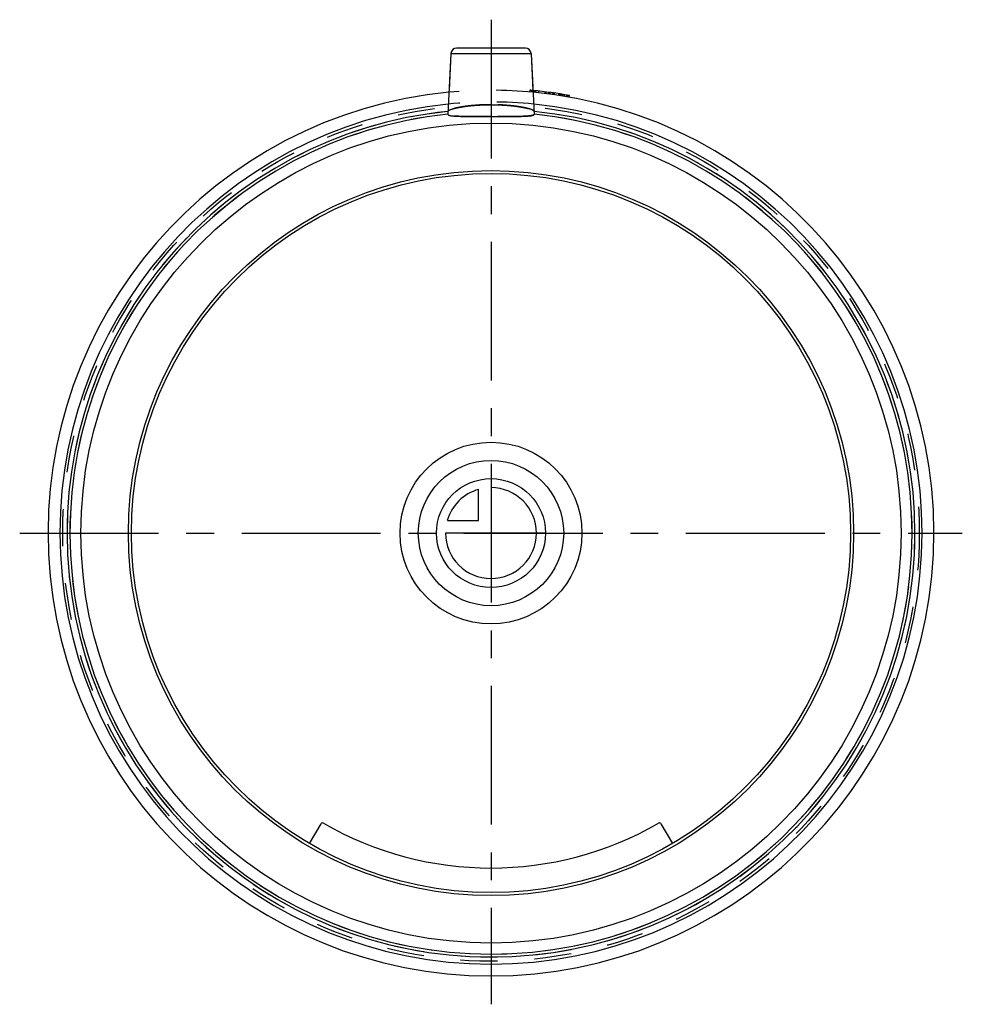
# Model space of a CAD drawing. Header units: millimetres. Extents: x 417 to 583, y 413 to 587.
import ezdxf

# ---------------------------------------------------------------- set-up
doc = ezdxf.new("R2010")
doc.units = ezdxf.units.MM
doc.header["$LTSCALE"] = 65.185185
doc.linetypes.add('CENTER', pattern=[0.6, 0.375, -0.075, 0.075, -0.075])
doc.linetypes.add('HIDDEN', pattern=[0.2, 0.1, -0.1])
for name, color, linetype in [('ACHSEN_S', 7, 'CONTINUOUS'), ('DEFAULT_2', 8, 'HIDDEN'), ('KOERPER', 7, 'CONTINUOUS'), ('KONST.EL_MIT_GEO', 7, 'CONTINUOUS'), ('KURVEN', 7, 'CONTINUOUS')]:
    doc.layers.add(name, color=color, linetype=linetype)

msp = doc.modelspace()

# ---------------------------------------------------------------- linework, layer by layer
at = {"layer": 'ACHSEN_S', "color": 2, "linetype": 'CENTER'}
for p, q in [((500, 586.71), (500, 413.29)), ((417, 496.29), (583, 496.29))]:
    msp.add_line(p, q, dxfattribs=at)
at = {"layer": 'DEFAULT_2', "color": 8, "linetype": 'HIDDEN'}
for p, q in [((492.95, 580.76), (492.39, 570.06)), ((507.05, 580.76), (507.61, 570.06))]:
    msp.add_line(p, q, dxfattribs=at)
for radius, start, end in [(74.66, 95.8301, 84.1699), (74.16, 95.8901, 84.1099)]:
    msp.add_arc((500, 496.29), radius, start, end, dxfattribs=at)
for points, knots in [([(492.42, 570.57), (492.42, 570.6), (492.46, 570.67), (492.66, 570.8), (493.08, 570.96), (493.78, 571.15), (494.71, 571.34), (495.84, 571.51), (497.62, 571.69), (499.03, 571.74), (500, 571.74)], [0, 0, 0, 0, 0.011779, 0.030197, 0.091383, 0.185082, 0.308474, 0.457353, 0.626412, 1, 1, 1, 1]), ([(500, 571.74), (500.97, 571.74), (502.38, 571.69), (504.16, 571.51), (505.29, 571.34), (506.22, 571.15), (506.92, 570.96), (507.34, 570.8), (507.54, 570.67), (507.58, 570.6), (507.58, 570.57)], [0, 0, 0, 0, 0.373587, 0.542646, 0.691524, 0.814917, 0.908615, 0.969802, 0.98822, 1, 1, 1, 1]), ([(500, 569.65), (499.03, 569.65), (497.61, 569.65), (495.81, 569.66), (494.67, 569.68), (493.84, 569.71), (493.29, 569.76), (492.98, 569.8), (492.72, 569.85), (492.53, 569.9), (492.39, 569.99), (492.39, 570.06)], [0, 0, 0, 0, 0.379957, 0.551508, 0.701834, 0.825079, 0.875075, 0.916715, 0.949763, 0.974165, 1, 1, 1, 1]), ([(507.61, 570.06), (507.61, 569.99), (507.47, 569.9), (507.28, 569.85), (507.02, 569.8), (506.71, 569.76), (506.16, 569.71), (505.33, 569.68), (504.19, 569.66), (502.39, 569.65), (500.97, 569.65), (500, 569.65)], [0, 0, 0, 0, 0.025835, 0.050238, 0.083286, 0.124926, 0.174922, 0.298168, 0.448495, 0.620047, 1, 1, 1, 1])]:
    msp.add_open_spline(points, degree=3, knots=knots, dxfattribs=at)
at = {"layer": 'KOERPER', "color": 8, "linetype": 'HIDDEN'}
msp.add_circle((500, 496.29), 75.42, dxfattribs=at)
at = {"layer": 'KOERPER', "color": 7, "linetype": 'Continuous'}
msp.add_arc((500, 496.29), 75.92, 95.6825, 84.3175, dxfattribs=at)
at = {"layer": 'KOERPER', "color": 8, "linetype": 'HIDDEN'}
msp.add_arc((500, 496.29), 75.92, 84.3175, 95.6825, dxfattribs=at)
at = {"layer": 'KONST.EL_MIT_GEO', "color": 7, "linetype": 'Continuous'}
for p, q in [((506.05, 581.71), (493.95, 581.71)), ((492.95, 580.76), (492.39, 570.06)), ((492.95, 580.76), (507.05, 580.76)), ((507.05, 580.76), (507.61, 570.06)), ((507.59, 573.92), (507.62, 574.22)), ((510.38, 573.9), (510.34, 573.6)), ((512.04, 573.35), (512.09, 573.65)), ((513.74, 573.07), (513.8, 573.36)), ((468.06, 441.61), (470.09, 445.08)), ((529.91, 445.08), (531.94, 441.61))]:
    msp.add_line(p, q, dxfattribs=at)
at = {"layer": 'KONST.EL_MIT_GEO', "color": 8, "linetype": 'HIDDEN'}
for p, q in [((506.82, 574.29), (506.8, 573.99)), ((507.17, 573.96), (507.2, 574.26)), ((507.25, 573.95), (507.28, 574.25)), ((507.27, 573.95), (507.3, 574.25)), ((507.53, 573.92), (507.56, 574.22)), ((507.72, 573.9), (507.75, 574.2)), ((507.9, 573.89), (507.94, 574.18)), ((507.92, 573.88), (507.95, 574.18)), ((508.38, 573.84), (508.41, 574.13)), ((509.51, 574.01), (509.47, 573.71)), ((509.49, 573.71), (509.53, 574.01)), ((509.65, 573.69), (509.69, 573.99)), ((510.14, 573.63), (510.18, 573.92)), ((510.2, 573.62), (510.24, 573.91)), ((510.78, 573.84), (510.74, 573.55)), ((511.01, 573.51), (511.05, 573.8)), ((511.06, 573.5), (511.1, 573.8)), ((511.13, 573.49), (511.17, 573.79)), ((511.89, 573.38), (511.94, 573.67)), ((511.95, 573.37), (512, 573.66)), ((512.15, 573.33), (512.2, 573.63)), ((512.18, 573.33), (512.22, 573.63)), ((512.28, 573.31), (512.33, 573.61)), ((512.53, 573.27), (512.58, 573.57)), ((512.57, 573.27), (512.62, 573.56)), ((512.7, 573.25), (512.75, 573.54)), ((512.96, 573.2), (513.01, 573.5)), ((513.28, 573.15), (513.33, 573.44)), ((513.35, 573.14), (513.4, 573.43)), ((513.38, 573.13), (513.43, 573.43)), ((513.56, 573.1), (513.61, 573.4))]:
    msp.add_line(p, q, dxfattribs=at)
at = {"layer": 'KONST.EL_MIT_GEO', "color": 7, "linetype": 'Continuous'}
for radius in [72.22, 63.85, 63.33]:
    msp.add_circle((500, 496.29), radius, dxfattribs=at)
for centre, radius, start, end in [((493.95, 580.71), 1, 89.9998, 177), ((506.05, 580.71), 1, 3, 90.0002), ((500, 496.29), 78.3, 79.8513, 84.5833), ((500, 496.29), 78, 95.4496, 84.5504), ((500, 496.29), 74.66, 95.8301, 84.1699), ((500, 496.29), 74.16, 95.8901, 84.1099), ((470.35, 444.93), 0.3, 60.0027, 149.7128), ((500, 496.29), 59, 240.0027, 299.9973), ((529.65, 444.93), 0.3, 30.2872, 119.9973)]:
    msp.add_arc(centre, radius, start, end, dxfattribs=at)
at = {"layer": 'KONST.EL_MIT_GEO', "color": 8, "linetype": 'HIDDEN'}
for radius, start, end in [(78, 84.5504, 95.4496), (78.3, 84.5833, 84.9978)]:
    msp.add_arc((500, 496.29), radius, start, end, dxfattribs=at)
for points, knots in [([(500, 571.74), (499.03, 571.74), (497.62, 571.69), (495.84, 571.51), (494.71, 571.34), (493.78, 571.15), (493.08, 570.96), (492.66, 570.8), (492.46, 570.67), (492.42, 570.6), (492.42, 570.57)], [0, 0, 0, 0, 0.373587, 0.542646, 0.691524, 0.814917, 0.908615, 0.969802, 0.98822, 1, 1, 1, 1]), ([(507.58, 570.57), (507.58, 570.6), (507.54, 570.67), (507.34, 570.8), (506.92, 570.96), (506.22, 571.15), (505.29, 571.34), (504.16, 571.51), (502.38, 571.69), (500.97, 571.74), (500, 571.74)], [0, 0, 0, 0, 0.011779, 0.030197, 0.091384, 0.185082, 0.308474, 0.457353, 0.626412, 1, 1, 1, 1])]:
    msp.add_open_spline(points, degree=3, knots=knots, dxfattribs=at)
at = {"layer": 'KONST.EL_MIT_GEO', "color": 7, "linetype": 'Continuous'}
for points, knots in [([(492.39, 570.06), (492.39, 569.99), (492.53, 569.9), (492.72, 569.85), (492.98, 569.8), (493.29, 569.76), (493.84, 569.71), (494.67, 569.68), (495.81, 569.66), (497.61, 569.65), (499.03, 569.65), (500, 569.65)], [0, 0, 0, 0, 0.025835, 0.050238, 0.083286, 0.124926, 0.174922, 0.298168, 0.448495, 0.620047, 1, 1, 1, 1]), ([(500, 569.65), (500.97, 569.65), (502.39, 569.65), (504.19, 569.66), (505.33, 569.68), (506.16, 569.71), (506.71, 569.76), (507.02, 569.8), (507.28, 569.85), (507.47, 569.9), (507.61, 569.99), (507.61, 570.06)], [0, 0, 0, 0, 0.379956, 0.551508, 0.701834, 0.825079, 0.875075, 0.916714, 0.949763, 0.974165, 1, 1, 1, 1])]:
    msp.add_open_spline(points, degree=3, knots=knots, dxfattribs=at)
at = {"layer": 'KURVEN', "color": 40, "linetype": 'Continuous'}
for p, q in [((500, 505.89), (500, 496.29)), ((497.8, 498.49), (497.8, 503.98)), ((492.31, 498.49), (497.8, 498.49)), ((509.6, 496.29), (492, 496.29))]:
    msp.add_line(p, q, dxfattribs=at)
for radius in [16, 12.8, 9.6]:
    msp.add_circle((500, 496.29), radius, dxfattribs=at)
for start, end in [(180, 90), (105.962, 164.038)]:
    msp.add_arc((500, 496.29), 8, start, end, dxfattribs=at)

doc.saveas('drawing.dxf')
